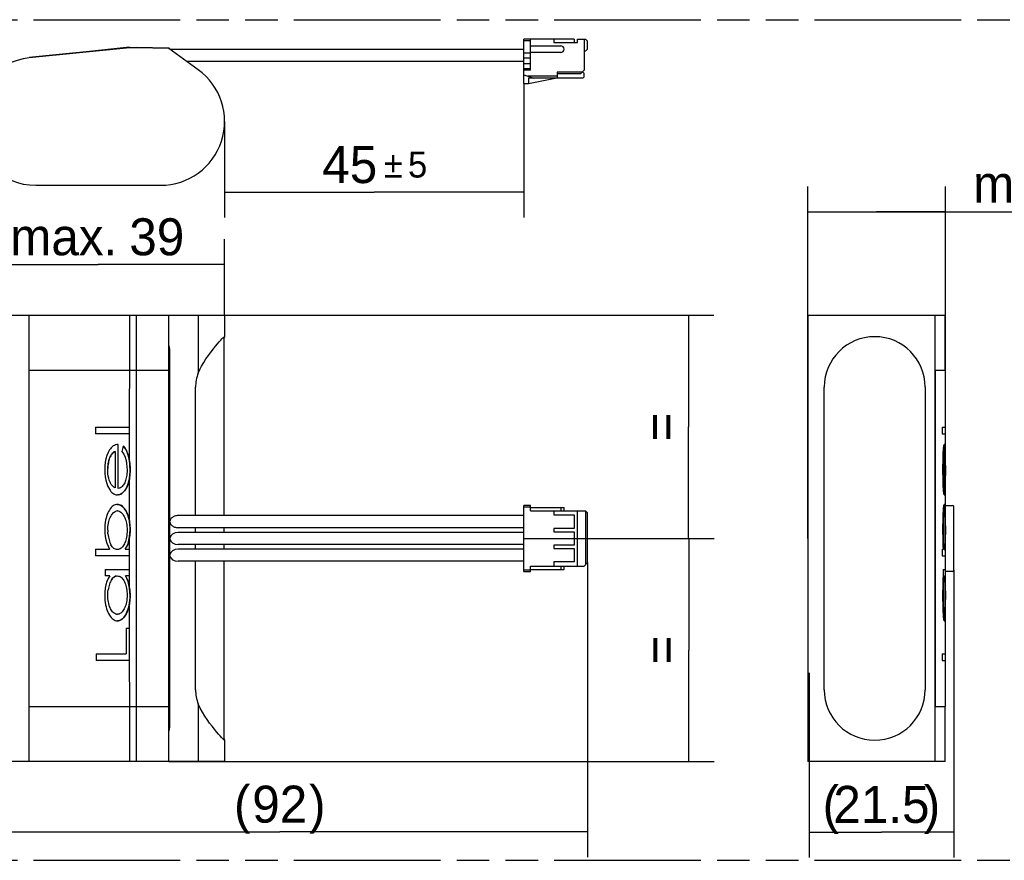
# Model space of a CAD drawing. Header units: millimetres. Extents: x 0 to 210, y 0 to 297.
# Tile 4 of 6: x 80 to 138, y 132 to 182. Entities that reach past the tile are written whole.
import ezdxf
from ezdxf.enums import TextEntityAlignment as Align

# ---------------------------------------------------------------- set-up
doc = ezdxf.new("R2010")
doc.units = ezdxf.units.MM
doc.header["$LTSCALE"] = 19.36
doc.linetypes.add('PHANTOM', pattern=[0.8, 0.45, -0.05, 0.1, -0.05, 0.1, -0.05])
doc.layers.get('0').update_dxf_attribs({"linetype": 'CONTINUOUS'})
doc.layers.add('DEFAULT_3', color=7, linetype='PHANTOM')
doc.layers.add('Z_DIM_2D', color=7, linetype='CONTINUOUS')
doc.styles.add('TEXTSTYLE_3', font='tridonic-metric-print-light.otf')
doc.styles.add('TEXTSTYLE_4', font='gdt', dxfattribs={"width": 0.7})
doc.dimstyles.new('DIMSTYLE_1', dxfattribs={"dimtxt": 2.2, "dimasz": 3.5, "dimexe": 1.5, "dimexo": 0, "dimgap": 0.55, "dimtad": 1, "dimdec": 4, "dimlfac": 2.5, "dimdsep": 46, "dimtxsty": 'TEXTSTYLE_3', "dimblk": '_FILLED', "dimblk1": '_FILLED', "dimblk2": '_FILLED', "dimcen": 0.09, "dimclrt": 5, "dimadec": 4, "dimazin": 2, "dimtp": 0.3, "dimtm": 0.3, "dimtfac": 1, "dimtdec": 4, "dimtofl": 0, "dimtmove": 0, "dimatfit": 3, "dimldrblk": '_FILLED', "dimfxl": 0, "dimtolj": 1, "dimarcsym": 0})
doc.dimstyles.new('DIMSTYLE_2', dxfattribs={"dimtxt": 2.2, "dimasz": 3.5, "dimexe": 1.5, "dimexo": 0, "dimgap": 0.55, "dimtad": 1, "dimdec": 4, "dimlfac": 2.5, "dimdsep": 46, "dimtxsty": 'TEXTSTYLE_3', "dimblk": '_FILLED', "dimblk1": '_FILLED', "dimblk2": '_FILLED', "dimcen": 0.09, "dimclrt": 5, "dimadec": 4, "dimazin": 2, "dimtol": 1, "dimtp": 5, "dimtm": 5, "dimtfac": 1, "dimtdec": 4, "dimtofl": 0, "dimtmove": 0, "dimatfit": 3, "dimldrblk": '_FILLED', "dimfxl": 0, "dimtolj": 1, "dimarcsym": 0})
doc.dimstyles.new('DIMSTYLE_3', dxfattribs={"dimtxt": 2.2, "dimasz": 3.5, "dimexe": 1.5, "dimexo": 0, "dimgap": 0.55, "dimtad": 1, "dimdec": 1, "dimlfac": 2.5, "dimdsep": 46, "dimtxsty": 'TEXTSTYLE_3', "dimblk": '_FILLED', "dimblk1": '_FILLED', "dimblk2": '_FILLED', "dimcen": 0.09, "dimclrt": 5, "dimadec": 4, "dimazin": 2, "dimtp": 0.2, "dimtm": 0.2, "dimtfac": 1, "dimtdec": 1, "dimtofl": 0, "dimtmove": 0, "dimatfit": 3, "dimldrblk": '_FILLED', "dimfxl": 0, "dimtolj": 1, "dimarcsym": 0})
doc.dimstyles.new('DIMSTYLE_4', dxfattribs={"dimtxt": 2.2, "dimasz": 3.5, "dimexe": 1.5, "dimexo": 0, "dimgap": 0.55, "dimtad": 1, "dimdec": 1, "dimlfac": 2.5, "dimdsep": 46, "dimtxsty": 'TEXTSTYLE_3', "dimblk": '_FILLED', "dimblk1": '_FILLED', "dimblk2": '_FILLED', "dimcen": 0.09, "dimclrt": 5, "dimadec": 4, "dimazin": 2, "dimtp": 0.3, "dimtm": 0.3, "dimtfac": 1, "dimtdec": 1, "dimtofl": 0, "dimtmove": 0, "dimatfit": 3, "dimldrblk": '_FILLED', "dimfxl": 0, "dimtolj": 1, "dimarcsym": 0})
doc.dimstyles.new('DIMSTYLE_5', dxfattribs={"dimtxt": 2.2, "dimasz": 3.5, "dimexe": 1.5, "dimexo": 0, "dimgap": 0.55, "dimtad": 1, "dimdec": 0, "dimlfac": 2.5, "dimdsep": 46, "dimtxsty": 'TEXTSTYLE_3', "dimblk": '_FILLED', "dimblk1": '_FILLED', "dimblk2": '_FILLED', "dimcen": 0.09, "dimclrt": 5, "dimadec": 4, "dimazin": 2, "dimtp": 0.3, "dimtm": 0.3, "dimtfac": 1, "dimtdec": 0, "dimtofl": 0, "dimtmove": 0, "dimatfit": 3, "dimldrblk": '_FILLED', "dimfxl": 0, "dimtolj": 1, "dimarcsym": 0})

# ---------------------------------------------------------------- blocks, each defined once
blk = doc.blocks.new('*D2')
at = {"layer": 'Z_DIM_2D', "color": 2, "linetype": 'Continuous', "transparency": 16777216}
for p, q in [((86.695, 164.751), (119.001, 164.751)), ((119.001, 164.751), (121.051, 164.751)), ((119.551, 164.751), (119.551, 158.113)), ((119.551, 151.475), (119.551, 158.113)), ((109.741, 151.475), (119.001, 151.475)), ((119.001, 151.475), (121.051, 151.475))]:
    blk.add_line(p, q, dxfattribs=at)
at = {"layer": 'Z_DIM_2D', "color": 5, "linetype": 'Continuous', "transparency": 16777216, "style": 'TEXTSTYLE_3'}
blk.add_text('=', height=2.2, rotation=90, dxfattribs=at).set_placement((119.001, 158.113), align=Align.CENTER)
blk = doc.blocks.new('_FILLED')
at = {"color": 0, "linetype": 'ByBlock'}
blk.add_solid([(0, 0), (-1, 0.125), (-1, -0.125)], dxfattribs=at)
blk = doc.blocks.new('_NONE')
blk = doc.blocks.new('*D3')
at = {"layer": 'Z_DIM_2D', "color": 2, "linetype": 'Continuous', "transparency": 16777216}
for p, q in [((109.741, 178.534), (109.741, 170.562)), ((91.944, 176.279), (91.944, 170.562)), ((91.944, 172.062), (100.842, 172.062)), ((109.741, 172.062), (100.842, 172.062))]:
    blk.add_line(p, q, dxfattribs=at)
at = {"layer": 'Z_DIM_2D', "color": 5, "linetype": 'Continuous', "transparency": 16777216}
for s, height, style, p in [('45', 2.2, 'TEXTSTYLE_3', (99.392, 172.612)), ('`', 1.54, 'TEXTSTYLE_4', (101.978, 172.942)), ('5', 1.54, 'TEXTSTYLE_3', (103.429, 172.942))]:
    blk.add_text(s, height=height, dxfattribs=dict(at, style=style)).set_placement(p, align=Align.CENTER)
blk = doc.blocks.new('*D5')
at = {"layer": 'Z_DIM_2D', "color": 2, "linetype": 'Continuous', "transparency": 16777216}
for p, q in [((126.638, 151.475), (126.638, 172.407)), ((134.835, 153.766), (134.835, 172.407)), ((126.638, 170.907), (130.736, 170.907)), ((134.835, 170.907), (130.736, 170.907)), ((130.736, 170.907), (146.597, 170.907))]:
    blk.add_line(p, q, dxfattribs=at)
at = {"layer": 'Z_DIM_2D', "color": 5, "linetype": 'Continuous', "transparency": 16777216, "style": 'TEXTSTYLE_3'}
for s, p in [('22', (143.44, 171.457)), ('max. ', (136.477, 171.457))]:
    blk.add_text(s, height=2.2, dxfattribs=at).set_placement(p)
blk = doc.blocks.new('*D6')
at = {"layer": 'Z_DIM_2D', "color": 2, "linetype": 'Continuous', "transparency": 16777216}
for p, q in [((135.329, 149.595), (135.329, 132.506)), ((126.717, 143.475), (126.717, 132.506)), ((126.717, 134.006), (131.023, 134.006)), ((135.329, 134.006), (131.023, 134.006))]:
    blk.add_line(p, q, dxfattribs=at)
at = {"layer": 'Z_DIM_2D', "color": 5, "linetype": 'Continuous', "transparency": 16777216, "style": 'TEXTSTYLE_3'}
for s, p in [('(', (128.015, 134.556)), ('21.5', (131.023, 134.556)), (')', (134.031, 134.556))]:
    blk.add_text(s, height=2.2, dxfattribs=at).set_placement(p, align=Align.CENTER)
blk = doc.blocks.new('*D7')
at = {"layer": 'Z_DIM_2D', "color": 2, "linetype": 'Continuous', "transparency": 16777216}
for p, q in [((109.741, 151.475), (119.02, 151.475)), ((119.02, 151.475), (121.07, 151.475)), ((119.57, 151.475), (119.57, 144.837)), ((119.57, 138.199), (119.57, 144.837)), ((88.628, 138.199), (119.02, 138.199)), ((119.02, 138.199), (121.07, 138.199))]:
    blk.add_line(p, q, dxfattribs=at)
at = {"layer": 'Z_DIM_2D', "color": 5, "linetype": 'Continuous', "transparency": 16777216, "style": 'TEXTSTYLE_3'}
blk.add_text('=', height=2.2, rotation=90, dxfattribs=at).set_placement((119.02, 144.837), align=Align.CENTER)
blk = doc.blocks.new('*D8')
at = {"layer": 'Z_DIM_2D', "color": 2, "linetype": 'Continuous', "transparency": 16777216}
for p, q in [((76.912, 164.751), (76.912, 169.267)), ((91.944, 164.751), (91.944, 169.267)), ((76.912, 167.767), (84.428, 167.767)), ((91.944, 167.767), (84.428, 167.767))]:
    blk.add_line(p, q, dxfattribs=at)
at = {"layer": 'Z_DIM_2D', "color": 5, "linetype": 'Continuous', "transparency": 16777216, "style": 'TEXTSTYLE_3'}
for s, p in [('39', (87.91, 168.317)), ('max. ', (82.783, 168.317))]:
    blk.add_text(s, height=2.2, dxfattribs=at).set_placement(p, align=Align.CENTER)
blk = doc.blocks.new('*D9')
at = {"layer": 'Z_DIM_2D', "color": 2, "linetype": 'Continuous', "transparency": 16777216}
for p, q in [((113.541, 150.035), (113.541, 132.52)), ((76.912, 138.199), (76.912, 132.52)), ((76.912, 134.02), (95.226, 134.02)), ((113.541, 134.02), (95.226, 134.02))]:
    blk.add_line(p, q, dxfattribs=at)
at = {"layer": 'Z_DIM_2D', "color": 5, "linetype": 'Continuous', "transparency": 16777216, "style": 'TEXTSTYLE_3'}
for s, p in [('(', (92.993, 134.57)), ('92', (95.226, 134.57)), (')', (97.46, 134.57))]:
    blk.add_text(s, height=2.2, dxfattribs=at).set_placement(p, align=Align.CENTER)

msp = doc.modelspace()

# ---------------------------------------------------------------- linework, layer by layer
at = {"color": 7, "linetype": 'Continuous'}
for p, q in [((112.740803, 181.17406), (109.740803, 181.17406)), ((109.740803, 178.53406), (109.740803, 181.17406)), ((110.140803, 179.33406), (110.140803, 181.17406)), ((111.540803, 181.17406), (111.540803, 180.97406)), ((112.740803, 181.17406), (112.740803, 180.97406)), ((112.940803, 181.17406), (113.420803, 181.17406)), ((112.940803, 180.97406), (112.940803, 181.17406)), ((113.340803, 181.17406), (113.340803, 179.33406)), ((113.540803, 181.05406), (113.420803, 181.17406)), ((113.540803, 180.57406), (113.540803, 181.05406)), ((86.296637, 180.680001), (80.323822, 180.075933)), ((86.29765, 180.660001), (80.325835, 180.056034)), ((86.295832, 180.68796), (84.254961, 180.481554)), ((84.255766, 180.473595), (84.254961, 180.481554)), ((84.306787, 180.478755), (84.305982, 180.486714)), ((86.296637, 180.680001), (86.295832, 180.68796)), ((86.296637, 180.680001), (86.695271, 180.680184)), ((86.695078, 180.660184), (86.29765, 180.660001)), ((86.317799, 180.690182), (86.321343, 180.69054)), ((86.322148, 180.682581), (86.321343, 180.69054)), ((88.6278, 180.62206), (86.695078, 180.660184)), ((88.628194, 180.642056), (86.695271, 180.680184)), ((88.628194, 180.642056), (88.6278, 180.62206)), ((90.378327, 179.350841), (88.6278, 180.62206)), ((88.6951, 180.613104), (88.640168, 180.613078)), ((88.6951, 180.573187), (88.6951, 180.613104)), ((88.6951, 180.57406), (109.740803, 180.57406)), ((110.140803, 180.77406), (111.940803, 180.77406)), ((111.540803, 180.97406), (112.940803, 180.97406)), ((113.540803, 180.57406), (113.340803, 180.40624)), ((80.325835, 180.056034), (80.323822, 180.075933)), ((89.68499, 179.85406), (109.740803, 179.85406)), ((110.140803, 180.33406), (109.740803, 180.33406)), ((110.140803, 180.03406), (109.740803, 180.03406)), ((111.940803, 180.37406), (110.140803, 180.37406)), ((109.740803, 179.73406), (110.140803, 179.73406)), ((110.140803, 179.33406), (109.740803, 179.33406)), ((113.140803, 179.13406), (113.340803, 179.33406)), ((109.740803, 179.05406), (110.340803, 178.85406)), ((111.740803, 178.97406), (109.980803, 178.97406)), ((110.020803, 178.53406), (111.620803, 178.85406)), ((113.260803, 178.85406), (110.020803, 178.85406)), ((110.020803, 178.85406), (110.020803, 178.53406)), ((111.740803, 179.21406), (111.740803, 178.85406)), ((111.740803, 179.13406), (113.140803, 179.13406)), ((113.340803, 179.13406), (113.240803, 179.23406)), ((113.260803, 178.85406), (113.340803, 178.93406)), ((113.340803, 178.93406), (113.340803, 179.13406)), ((109.740803, 178.53406), (110.020803, 178.53406)), ((80.7078, 172.4833), (88.1478, 172.4833)), ((76.911822, 164.750609), (91.943729, 164.750609)), ((86.296637, 156.020282), (86.29765, 164.750609)), ((86.695078, 138.198609), (86.695078, 164.750609)), ((88.6278, 138.198609), (88.6278, 164.750609)), ((91.9438, 164.750609), (91.9438, 163.460623)), ((126.63807, 164.750609), (126.63807, 138.198609)), ((126.63807, 164.750609), (134.814771, 164.750609)), ((134.814771, 161.474609), (134.814771, 164.750609)), ((91.8958, 163.445932), (91.8958, 152.834609)), ((91.936071, 163.443244), (91.915787, 163.403114)), ((91.921253, 163.466307), (91.939015, 163.474609)), ((91.939015, 163.474609), (91.943851, 163.468546)), ((88.640168, 140.009085), (88.640168, 162.940132)), ((91.279215, 162.750664), (91.412535, 162.914018)), ((91.412535, 162.914018), (91.529221, 163.052707)), ((91.915787, 163.403114), (91.8958, 163.368629)), ((88.6951, 140.474609), (88.6951, 162.474609)), ((80.323822, 141.474609), (80.323822, 161.474609)), ((80.323822, 161.474609), (88.628194, 161.474609)), ((134.210804, 141.474609), (134.210804, 161.474609)), ((134.210804, 161.474609), (134.834771, 161.474609)), ((134.230703, 141.474609), (134.230703, 161.474609)), ((134.834771, 158.089993), (134.834771, 161.474609)), ((90.214432, 152.834609), (90.214432, 160.474609)), ((127.624631, 142.474609), (127.624631, 160.474609)), ((133.624631, 160.474609), (133.624631, 142.474609)), ((84.254961, 158.089993), (84.254961, 157.705378)), ((84.254961, 158.089993), (86.295832, 158.089993)), ((86.296637, 157.705378), (84.254961, 157.705378)), ((134.628365, 158.089993), (134.628365, 157.705378)), ((134.628365, 158.089993), (134.84273, 158.089993)), ((134.628365, 157.705378), (134.84273, 157.705378)), ((134.636324, 158.089993), (134.636324, 157.705378)), ((134.834771, 156.399312), (134.834771, 157.705378)), ((134.84273, 157.705378), (134.84273, 158.089993)), ((85.607038, 154.448968), (85.607038, 157.064352)), ((85.607038, 157.064352), (85.607843, 157.064352)), ((134.773068, 154.448968), (134.773068, 157.064352)), ((85.428461, 156.654096), (85.428461, 154.486227)), ((85.919945, 156.961788), (85.836636, 156.645683)), ((86.017173, 156.839853), (85.919945, 156.961788)), ((85.92075, 156.961788), (85.919945, 156.961788)), ((85.92075, 156.961788), (86.022388, 156.831466)), ((134.714072, 156.743439), (134.722031, 156.743439)), ((134.747048, 156.606035), (134.747048, 154.540399)), ((134.747547, 156.610062), (134.755008, 156.654096)), ((134.755008, 156.654096), (134.755008, 154.486227)), ((134.796755, 156.961788), (134.78833, 156.645683)), ((134.78833, 156.645683), (134.796289, 156.645683)), ((134.804715, 156.961788), (134.796289, 156.645683)), ((134.796755, 156.961788), (134.804715, 156.961788)), ((134.830024, 156.543358), (134.822989, 156.70079)), ((134.844825, 155.788781), (134.84306, 155.993069)), ((134.711397, 155.437121), (134.711302, 155.653101)), ((134.842969, 155.154112), (134.845055, 155.427573)), ((134.845055, 155.427573), (134.844825, 155.788781)), ((85.131905, 154.825971), (85.1311, 154.825971)), ((86.28002, 155.027402), (86.298193, 155.154112)), ((86.296637, 152.397696), (86.296637, 155.135232)), ((134.834771, 152.76246), (134.834771, 154.761376)), ((134.841131, 155.027402), (134.842969, 155.154112)), ((134.71254, 154.404096), (134.720499, 154.404096)), ((134.755008, 154.486227), (134.748483, 154.52867)), ((134.781193, 154.496273), (134.786049, 154.529361)), ((134.818963, 154.413186), (134.823886, 154.497106)), ((85.572367, 153.50025), (85.571562, 153.50025)), ((85.573562, 154.064352), (85.572757, 154.064352)), ((85.572367, 153.115634), (85.524245, 153.111822)), ((110.140803, 153.434609), (109.740803, 153.434609)), ((109.740803, 149.514609), (109.740803, 153.434609)), ((110.140803, 153.114609), (110.140803, 153.434609)), ((110.140803, 153.314609), (112.140803, 153.314609)), ((110.140803, 153.114609), (113.420803, 153.114609)), ((111.540803, 153.114609), (111.540803, 152.874609)), ((112.140803, 153.114609), (112.140803, 153.314609)), ((112.940803, 149.834609), (112.940803, 153.114609)), ((113.420803, 153.114609), (113.540803, 152.994609)), ((113.420803, 153.114609), (113.420803, 149.914609)), ((113.540803, 150.034609), (113.540803, 152.994609)), ((134.822212, 153.074874), (134.81806, 153.15027)), ((134.834954, 153.434609), (135.24883, 153.434609)), ((135.32883, 149.594609), (135.32883, 153.354609)), ((89.128673, 152.831573), (89.071366, 152.824214)), ((89.189635, 152.834609), (89.128673, 152.831573)), ((109.740803, 152.834609), (89.189635, 152.834609)), ((111.540803, 152.874609), (112.740803, 152.874609)), ((112.740803, 152.874609), (112.740803, 152.074609)), ((134.844264, 152.255617), (134.842964, 152.378663)), ((84.995581, 151.965795), (84.994776, 151.965795)), ((84.995581, 151.965795), (84.998237, 151.856339)), ((85.004241, 151.752241), (84.997421, 151.856498)), ((86.294119, 151.574751), (86.315854, 151.780659)), ((86.315854, 151.780659), (86.321343, 151.992638)), ((89.071394, 152.124999), (89.128695, 152.11764)), ((89.128695, 152.11764), (89.189635, 152.114609)), ((109.740803, 152.114609), (89.189635, 152.114609)), ((109.740803, 151.834609), (89.18975, 151.834609)), ((90.214432, 151.834609), (90.214432, 152.114609)), ((91.8958, 152.114609), (91.8958, 151.834609)), ((112.740803, 152.074609), (111.540803, 152.074609)), ((111.540803, 152.074609), (111.540803, 151.874609)), ((111.540803, 151.874609), (112.740803, 151.874609)), ((112.740803, 151.874609), (112.740803, 151.074609)), ((134.685127, 152.003455), (134.693086, 152.003455)), ((134.685711, 151.796027), (134.685127, 152.003455)), ((134.711146, 151.965795), (134.711443, 152.078258)), ((134.712104, 151.752241), (134.711146, 151.965795)), ((134.81929, 151.960586), (134.818337, 152.177142)), ((134.81929, 151.960586), (134.82725, 151.960586)), ((134.842557, 151.574751), (134.844755, 151.780659)), ((134.84531, 151.992638), (134.844264, 152.255617)), ((134.844755, 151.780659), (134.84531, 151.992638)), ((86.296637, 148.481953), (86.296637, 151.587079)), ((134.834771, 150.833583), (134.834771, 151.23406)), ((84.254961, 150.833583), (84.254961, 150.448968)), ((84.254961, 150.833583), (85.105589, 150.833583)), ((86.026772, 150.833583), (86.295832, 150.833583)), ((109.740803, 150.834609), (89.189635, 150.834609)), ((109.740803, 151.114609), (89.189752, 151.114609)), ((90.214432, 150.834609), (90.214432, 151.114609)), ((91.8958, 151.114609), (91.8958, 150.834609)), ((112.740803, 151.074609), (111.540803, 151.074609)), ((111.540803, 151.074609), (111.540803, 150.874609)), ((111.540803, 150.874609), (112.740803, 150.874609)), ((112.740803, 150.874609), (112.740803, 150.074609)), ((134.628365, 150.833583), (134.722354, 150.833583)), ((134.628365, 150.833583), (134.628365, 150.448968)), ((134.636324, 150.833583), (134.636324, 150.448968)), ((134.777963, 150.852193), (134.783126, 150.885866)), ((134.815519, 150.833583), (134.84273, 150.833583)), ((134.84273, 150.448968), (134.84273, 150.833583)), ((86.296637, 150.448968), (84.254961, 150.448968)), ((109.740803, 150.114609), (89.189635, 150.114609)), ((90.214432, 142.474609), (90.214432, 150.114609)), ((91.8958, 150.114609), (91.8958, 139.50365)), ((112.740803, 150.074609), (111.540803, 150.074609)), ((111.540803, 150.074609), (111.540803, 149.834609)), ((113.340803, 149.834609), (113.540803, 150.034609)), ((134.628365, 150.448968), (134.84273, 150.448968)), ((134.834771, 149.628455), (134.834771, 150.448968)), ((84.841711, 149.628455), (84.841711, 149.24384)), ((84.841711, 149.628455), (86.295832, 149.628455)), ((109.740803, 149.514609), (110.140803, 149.514609)), ((110.140803, 149.834609), (113.340803, 149.834609)), ((110.140803, 149.514609), (110.140803, 149.834609)), ((110.140803, 149.634609), (112.140803, 149.634609)), ((112.140803, 149.634609), (112.140803, 149.834609)), ((134.687707, 149.628455), (134.84273, 149.628455)), ((134.687707, 149.628455), (134.687707, 149.24384)), ((134.695666, 149.628455), (134.695666, 149.24384)), ((134.84273, 149.24384), (134.84273, 149.628455)), ((135.24883, 149.514609), (134.84273, 149.514609)), ((85.110771, 149.24384), (84.841711, 149.24384)), ((85.124259, 148.834982), (85.094465, 148.760137)), ((85.154823, 148.902583), (85.122324, 148.832285)), ((85.188075, 148.965398), (85.152638, 148.899755)), ((85.223885, 149.023732), (85.185645, 148.962538)), ((85.513664, 149.238902), (85.454736, 149.22368)), ((85.511904, 149.238678), (85.57196, 149.24384)), ((86.295832, 149.24384), (86.04431, 149.24384)), ((134.687707, 149.24384), (134.722878, 149.24384)), ((134.84273, 149.24384), (134.817292, 149.24384)), ((134.834771, 148.847304), (134.834771, 149.24384)), ((85.030515, 148.514344), (85.015621, 148.420593)), ((85.049025, 148.602495), (85.029428, 148.512836)), ((85.070963, 148.685209), (85.047772, 148.600618)), ((85.096151, 148.762624), (85.069511, 148.682999)), ((86.313978, 148.300746), (86.291119, 148.516567)), ((86.321343, 148.072766), (86.313978, 148.300746)), ((134.81929, 148.101612), (134.818375, 148.309856)), ((134.826337, 148.309542), (134.82725, 148.101612)), ((134.844566, 148.300746), (134.842254, 148.516567)), ((134.84531, 148.072766), (134.844566, 148.300746)), ((84.995581, 148.104016), (84.994776, 148.104016)), ((86.29765, 138.198609), (86.296637, 147.673345)), ((134.711402, 147.993759), (134.711146, 148.104016)), ((134.819005, 147.99085), (134.81929, 148.101612)), ((134.81929, 148.101612), (134.82725, 148.101612)), ((134.834771, 146.141275), (134.834771, 147.308425)), ((85.517908, 146.965837), (85.567583, 146.961788)), ((85.56559, 146.577173), (85.564785, 146.577173)), ((86.091745, 146.141275), (86.091745, 144.602814)), ((86.091745, 146.141275), (86.295832, 146.141275)), ((134.81413, 146.141275), (134.84273, 146.141275)), ((134.81413, 146.141275), (134.81413, 144.602814)), ((134.82209, 146.141275), (134.82209, 144.602814)), ((134.84273, 144.218199), (134.84273, 146.141275)), ((84.305982, 144.602814), (84.305982, 144.218199)), ((84.305982, 144.602814), (86.091745, 144.602814)), ((86.296637, 144.218199), (84.305982, 144.218199)), ((134.633525, 144.602814), (134.82209, 144.602814)), ((134.633525, 144.602814), (134.633525, 144.218199)), ((134.633525, 144.218199), (134.84273, 144.218199)), ((134.641484, 144.602814), (134.641484, 144.218199)), ((134.834771, 141.474609), (134.834771, 144.218199)), ((80.323822, 141.474609), (88.628194, 141.474609)), ((134.210804, 141.474609), (134.834771, 141.474609)), ((134.814771, 138.198609), (134.814771, 141.474609)), ((91.9438, 139.480745), (91.939293, 139.47332)), ((91.9438, 139.47332), (91.9438, 138.198609)), ((91.94375, 138.198609), (76.911822, 138.198609)), ((134.814771, 138.198609), (126.63807, 138.198609))]:
    msp.add_line(p, q, dxfattribs=at)
at = {"color": 9, "linetype": 'Continuous'}
for p, q in [((109.740803, 181.09406), (110.140803, 181.09406)), ((110.140803, 179.41406), (109.740803, 179.41406)), ((113.220803, 179.21406), (111.740803, 179.21406)), ((80.325835, 161.474609), (80.325835, 164.750609)), ((90.378327, 164.750609), (90.378327, 161.31124)), ((134.210804, 161.474609), (134.210804, 164.750609)), ((84.995581, 155.561949), (84.994776, 155.561949)), ((86.322148, 155.574368), (86.321343, 155.574368)), ((134.685127, 155.55634), (134.693086, 155.55634)), ((134.81929, 155.541916), (134.82725, 155.541916)), ((109.740803, 153.354609), (110.140803, 153.354609)), ((111.940803, 153.314609), (111.940803, 153.114609)), ((86.322148, 151.992638), (86.321343, 151.992638)), ((110.140803, 149.594609), (109.740803, 149.594609)), ((111.940803, 149.834609), (111.940803, 149.634609)), ((86.322148, 148.072766), (86.321343, 148.072766)), ((134.685127, 148.083183), (134.693086, 148.083183)), ((80.325835, 138.198609), (80.325835, 141.474609)), ((90.378327, 141.637977), (90.378327, 138.198609)), ((134.210804, 138.198609), (134.210804, 141.474609))]:
    msp.add_line(p, q, dxfattribs=at)
at = {"color": 7, "linetype": 'Continuous'}
for points in [[(91.789511, 163.342431), (91.847009, 163.400814), (91.890719, 163.441865), (91.921253, 163.466307)], [(91.943851, 163.468546), (91.943777, 163.466948), (91.936071, 163.443244)], [(91.529221, 163.052707), (91.631135, 163.169542), (91.71766, 163.265695), (91.789511, 163.342431)], [(90.378327, 161.31124), (90.469682, 161.516029), (90.576759, 161.725888), (90.701202, 161.938591), (90.83808, 162.151613), (90.986079, 162.364332), (91.135982, 162.566383), (91.279215, 162.750664)], [(85.607038, 157.064352), (85.531601, 157.058233), (85.458528, 157.04127), (85.387192, 157.013042), (85.319474, 156.974811), (85.257094, 156.927121), (85.199907, 156.871705), (85.148396, 156.810717), (85.1024, 156.743439)], [(134.714072, 156.743439), (134.718725, 156.810731), (134.723935, 156.871727), (134.72972, 156.927145), (134.736029, 156.974833), (134.742878, 157.013057)], [(134.773068, 157.064352), (134.765439, 157.058233), (134.758049, 157.04127), (134.750834, 157.013042), (134.743985, 156.974811), (134.737676, 156.927121), (134.731893, 156.871705), (134.726683, 156.810717), (134.722031, 156.743439)], [(134.742878, 157.013057), (134.750092, 157.041278), (134.757481, 157.058237), (134.765109, 157.064352)], [(85.1024, 156.743439), (85.013412, 156.584103), (84.941069, 156.408275), (84.885493, 156.214935), (84.846319, 156.00714), (84.823181, 155.787948), (84.8162, 155.55634)], [(84.995581, 155.561949), (84.996313, 155.653101), (85.00144, 155.743464), (85.010137, 155.833123), (85.022466, 155.921824), (85.038447, 156.009414), (85.058188, 156.095674), (85.081387, 156.180553), (85.109284, 156.263397), (85.142475, 156.344192), (85.182595, 156.420968), (85.231735, 156.492498), (85.289127, 156.556529), (85.354694, 156.610062), (85.428461, 156.654096)], [(85.429266, 156.654096), (85.364832, 156.61658), (85.306333, 156.571541), (85.253547, 156.518407), (85.207139, 156.458893), (85.168261, 156.39401), (85.135224, 156.32531), (85.106903, 156.254711)], [(85.836636, 156.645683), (85.944934, 156.47914), (86.027598, 156.303571), (86.082072, 156.117043), (86.116019, 155.925351), (86.137102, 155.734285), (86.142766, 155.541916)], [(86.017173, 156.839853), (86.107465, 156.689089), (86.175075, 156.533328), (86.227935, 156.368169), (86.268757, 156.197596), (86.296637, 156.020282)], [(86.299095, 155.993069), (86.269143, 156.187746), (86.226268, 156.371275), (86.170193, 156.543358), (86.100636, 156.70079)], [(134.685127, 155.55634), (134.685836, 155.788256), (134.68818, 156.007629), (134.692148, 156.215473), (134.697772, 156.408743), (134.705083, 156.584393), (134.714072, 156.743439)], [(134.722031, 156.743439), (134.713031, 156.584103), (134.705715, 156.408275), (134.700094, 156.214935), (134.696132, 156.00714), (134.693792, 155.787948), (134.693086, 155.55634)], [(134.711302, 155.653101), (134.7127, 155.833123), (134.713947, 155.921824), (134.715563, 156.009414), (134.71756, 156.095674), (134.719906, 156.180553), (134.722727, 156.263397), (134.726084, 156.344192), (134.730142, 156.420968), (134.735112, 156.492498), (134.740916, 156.556529), (134.747547, 156.610062)], [(134.81929, 155.541916), (134.818718, 155.734283), (134.816585, 155.925348), (134.813152, 156.11704), (134.807643, 156.303568), (134.799283, 156.479138), (134.78833, 156.645683)], [(134.796289, 156.645683), (134.807242, 156.47914), (134.815602, 156.303571), (134.821112, 156.117043), (134.824545, 155.925351), (134.826677, 155.734285), (134.82725, 155.541916)], [(134.822989, 156.70079), (134.814548, 156.839853), (134.804715, 156.961788)], [(134.84306, 155.993069), (134.840031, 156.187746), (134.835695, 156.371275), (134.830024, 156.543358)], [(85.082764, 156.182123), (85.061962, 156.108037), (85.044297, 156.032627), (85.029224, 155.956222), (85.016923, 155.878856), (85.007385, 155.800634), (85.000636, 155.721668), (84.996705, 155.642125)], [(86.296637, 156.020282), (86.304606, 155.949131), (86.311062, 155.876694), (86.315978, 155.802954), (86.319432, 155.727963), (86.321496, 155.651774), (86.322148, 155.574368)], [(86.321343, 155.574368), (86.316541, 155.788781), (86.299095, 155.993069)], [(84.8162, 155.55634), (84.821592, 155.342257), (84.84221, 155.135859), (84.877411, 154.936084), (84.929126, 154.746117), (84.999288, 154.569142), (85.087253, 154.404096)], [(85.1311, 154.825971), (85.085963, 154.944637), (85.050289, 155.06532), (85.024545, 155.188414), (85.007333, 155.31274), (84.997254, 155.437121), (84.994776, 155.561949)], [(86.142766, 155.541916), (86.140584, 155.438935), (86.134828, 155.340942), (86.125465, 155.247989), (86.112599, 155.159923), (86.096234, 155.076648), (86.076634, 154.998045), (86.053989, 154.924012), (86.028523, 154.854406), (86.000604, 154.789021), (85.969988, 154.72795), (85.936752, 154.670972), (85.900308, 154.618823), (85.860073, 154.571788), (85.816111, 154.531002), (85.767942, 154.497378), (85.716603, 154.471869), (85.663078, 154.45589), (85.607038, 154.448968)], [(86.322148, 155.574368), (86.321495, 155.49787), (86.31942, 155.422677), (86.315938, 155.348772), (86.311001, 155.276207), (86.304562, 155.205032), (86.296637, 155.135232)], [(86.298193, 155.154112), (86.311091, 155.287481), (86.318819, 155.427573), (86.321343, 155.574368)], [(134.696534, 154.746537), (134.691306, 154.936566), (134.687751, 155.136295), (134.685669, 155.342531), (134.685127, 155.55634)], [(134.693086, 155.55634), (134.693631, 155.342257), (134.695716, 155.135859), (134.699277, 154.936084), (134.704507, 154.746117), (134.711603, 154.569142), (134.720499, 154.404096)], [(134.724934, 154.825971), (134.720369, 154.944637), (134.716761, 155.06532), (134.714157, 155.188414), (134.712416, 155.31274), (134.711397, 155.437121)], [(134.82725, 155.541916), (134.826447, 155.340942), (134.8255, 155.247989), (134.824199, 155.159923), (134.822544, 155.076648), (134.820562, 154.998045), (134.818271, 154.924012), (134.815696, 154.854406), (134.812872, 154.789021), (134.809776, 154.72795), (134.806414, 154.670972), (134.802729, 154.618823), (134.798659, 154.571788), (134.794213, 154.531002), (134.789342, 154.497378), (134.784149, 154.471869), (134.778736, 154.45589), (134.773068, 154.448968)], [(134.786049, 154.529361), (134.790497, 154.569711), (134.79458, 154.616406), (134.798285, 154.668362), (134.801668, 154.725262), (134.804788, 154.786362), (134.807634, 154.851867), (134.810233, 154.921669), (134.812544, 154.995963), (134.814544, 155.074876), (134.816215, 155.158495), (134.817527, 155.246926), (134.818482, 155.340249), (134.81929, 155.541916)], [(85.428461, 154.486227), (85.363943, 154.52867), (85.305228, 154.577231), (85.252151, 154.632325), (85.205214, 154.692703), (85.164919, 154.757113), (85.1311, 154.825971)], [(85.638108, 154.068951), (85.703434, 154.085526), (85.769386, 154.114384), (85.834007, 154.154607), (85.895505, 154.205821), (85.954031, 154.266709), (86.009107, 154.336004), (86.06083, 154.413186), (86.109509, 154.497106), (86.15403, 154.588389), (86.19334, 154.687432), (86.227557, 154.793778), (86.256442, 154.907171), (86.28002, 155.027402)], [(86.296637, 155.135232), (86.277271, 155.006348), (86.251933, 154.883841), (86.220614, 154.767443), (86.183337, 154.657958), (86.139749, 154.556048), (86.090978, 154.46187)], [(134.71254, 154.404096), (134.703634, 154.569402), (134.696534, 154.746537)], [(134.748483, 154.52867), (134.742544, 154.577231), (134.737176, 154.632325), (134.732429, 154.692703), (134.728354, 154.757113), (134.724934, 154.825971)], [(134.823886, 154.497106), (134.828389, 154.588389), (134.832365, 154.687432), (134.835825, 154.793778), (134.838747, 154.907171), (134.841131, 155.027402)], [(85.087253, 154.404096), (85.131509, 154.337164), (85.180429, 154.275201), (85.23385, 154.217344), (85.292264, 154.166186), (85.356603, 154.12338), (85.425385, 154.090884), (85.497289, 154.071522), (85.572757, 154.064352)], [(86.090978, 154.46187), (86.038135, 154.375646), (85.980922, 154.297836), (85.919147, 154.228217), (85.853607, 154.169064), (85.7843, 154.122389), (85.713425, 154.08876), (85.643454, 154.069569), (85.573562, 154.064352)], [(134.739793, 154.123311), (134.733286, 154.166093), (134.727376, 154.217245), (134.721971, 154.275114), (134.71702, 154.33711), (134.71254, 154.404096)], [(134.720499, 154.404096), (134.724975, 154.337164), (134.729923, 154.275201), (134.735325, 154.217344), (134.741233, 154.166186), (134.74774, 154.12338), (134.754697, 154.090884), (134.761969, 154.071522), (134.769601, 154.064352)], [(134.761642, 154.064352), (134.754016, 154.071504), (134.746748, 154.090844), (134.739793, 154.123311)], [(134.769601, 154.064352), (134.776211, 154.068951), (134.782817, 154.085526), (134.789488, 154.114384)], [(134.773068, 154.462602), (134.776038, 154.471277), (134.781193, 154.496273)], [(134.789488, 154.114384), (134.796023, 154.154607), (134.802243, 154.205821), (134.808162, 154.266709), (134.813732, 154.336004), (134.818963, 154.413186)], [(85.571562, 153.50025), (85.50565, 153.49591), (85.440398, 153.480142), (85.375243, 153.452741), (85.311876, 153.414321), (85.251857, 153.365056), (85.195019, 153.306057), (85.141794, 153.238294), (85.091944, 153.162373), (85.045364, 153.07931), (85.00209, 152.988839), (84.961858, 152.89104), (84.925467, 152.785891), (84.893438, 152.67335), (84.866349, 152.553552), (84.844925, 152.426597), (84.829258, 152.292548), (84.819725, 152.151513), (84.8162, 152.003455)], [(86.298143, 152.378663), (86.280533, 152.495979), (86.258409, 152.607502), (86.232114, 152.713113), (86.201888, 152.812671), (86.168296, 152.906175), (86.13192, 152.993555), (86.092954, 153.074874), (86.051901, 153.15027), (86.008422, 153.219451), (85.962399, 153.282382), (85.91368, 153.338429), (85.861964, 153.387196), (85.807583, 153.427931), (85.750416, 153.459787), (85.691517, 153.482655), (85.632026, 153.496094), (85.571562, 153.50025)], [(85.572367, 153.50025), (85.632351, 153.496672), (85.693253, 153.482374), (85.755854, 153.457356), (85.817806, 153.421612), (85.877171, 153.374484), (85.933508, 153.317929), (85.985472, 153.253495), (86.033841, 153.18176), (86.078921, 153.103802), (86.120789, 153.019659), (86.159826, 152.929695), (86.195425, 152.834013), (86.227202, 152.732774), (86.25487, 152.62618), (86.277963, 152.51452), (86.296637, 152.397696)], [(134.76948, 153.50025), (134.762814, 153.49591), (134.756215, 153.480142), (134.749625, 153.452741), (134.743217, 153.414321), (134.737147, 153.365056), (134.731398, 153.306057), (134.726015, 153.238294), (134.720974, 153.162373), (134.716263, 153.07931), (134.711886, 152.988839), (134.707817, 152.89104), (134.704137, 152.785891), (134.700897, 152.67335), (134.698158, 152.553552), (134.695991, 152.426597), (134.694407, 152.292548), (134.693442, 152.151513), (134.693086, 152.003455)], [(134.74164, 153.45261), (134.748232, 153.480067), (134.75484, 153.495876), (134.761521, 153.50025)], [(134.793351, 153.427931), (134.787569, 153.459787), (134.781612, 153.482655), (134.775595, 153.496094), (134.76948, 153.50025)], [(84.994776, 151.965795), (84.997705, 152.078258), (85.005317, 152.185525), (85.017815, 152.287602), (85.03459, 152.384469), (85.055187, 152.47615), (85.07934, 152.562528), (85.106632, 152.643549), (85.137058, 152.719055), (85.170483, 152.788924), (85.206882, 152.852991), (85.246373, 152.911176), (85.288396, 152.963102), (85.332489, 153.008661), (85.378482, 153.046972), (85.426446, 153.077246), (85.475196, 153.099102), (85.523423, 153.111818)], [(85.571562, 153.115634), (85.620789, 153.1116), (85.669982, 153.098427), (85.719625, 153.075864), (85.768264, 153.044663), (85.814551, 153.005176), (85.858656, 152.958351), (85.90043, 152.905203), (85.939482, 152.845881), (85.975361, 152.780848), (86.008095, 152.710173), (86.037574, 152.634014), (86.063763, 152.552569), (86.086683, 152.466053), (86.106055, 152.374564), (86.121748, 152.278282), (86.133334, 152.177178), (86.140281, 152.071283), (86.142766, 151.960586)], [(134.685127, 152.003455), (134.685483, 152.151547), (134.686448, 152.292604), (134.688033, 152.426661), (134.6902, 152.553613), (134.692939, 152.673398), (134.696178, 152.785917), (134.699858, 152.891037), (134.703925, 152.9888), (134.708299, 153.079232)], [(134.708299, 153.079232), (134.713007, 153.162255), (134.718044, 153.238137), (134.723423, 153.305871), (134.729166, 153.364863), (134.735232, 153.414143), (134.74164, 153.45261)], [(134.711443, 152.078258), (134.712212, 152.185525), (134.713476, 152.287602), (134.715173, 152.384469), (134.717256, 152.47615), (134.719699, 152.562528), (134.722459, 152.643549), (134.725536, 152.719055), (134.728917, 152.788924), (134.732598, 152.852991), (134.736592, 152.911176), (134.740842, 152.963102), (134.745301, 153.008661), (134.749953, 153.046972)], [(134.749953, 153.046972), (134.754804, 153.077246), (134.759734, 153.099102), (134.764612, 153.111818), (134.76948, 153.115634)], [(134.781421, 153.044617), (134.776501, 153.075836), (134.771478, 153.098414), (134.766502, 153.111596), (134.765433, 153.112462)], [(134.76948, 153.115634), (134.774459, 153.1116), (134.779434, 153.098427), (134.784455, 153.075864), (134.789374, 153.044663), (134.794055, 153.005176), (134.798516, 152.958351), (134.802741, 152.905203), (134.80669, 152.845881), (134.810319, 152.780848), (134.81363, 152.710173), (134.816611, 152.634014), (134.81926, 152.552569), (134.821578, 152.466053), (134.823537, 152.374564), (134.825124, 152.278282), (134.826296, 152.177178), (134.826999, 152.071283), (134.82725, 151.960586)], [(134.818337, 152.177142), (134.817166, 152.278229), (134.815579, 152.374494), (134.81362, 152.465967), (134.811303, 152.552471), (134.808656, 152.633907), (134.805675, 152.71006), (134.802366, 152.780735), (134.798738, 152.845773), (134.794789, 152.905106), (134.790564, 152.958268), (134.786103, 153.005111), (134.781421, 153.044617)], [(134.81806, 153.15027), (134.813663, 153.219451), (134.809008, 153.282382), (134.804081, 153.338429), (134.798851, 153.387196), (134.793351, 153.427931)], [(134.842964, 152.378663), (134.841183, 152.495979), (134.838946, 152.607502), (134.836286, 152.713113), (134.833229, 152.812671), (134.829832, 152.906175), (134.826153, 152.993555), (134.822212, 153.074874)], [(86.296637, 152.397696), (86.304483, 152.333043), (86.310837, 152.267228), (86.315647, 152.200232), (86.319067, 152.132111), (86.321251, 152.062919), (86.322148, 151.992638)], [(86.321343, 151.992638), (86.318682, 152.126954), (86.310994, 152.255617), (86.298143, 152.378663)], [(89.071366, 152.824214), (89.017705, 152.812309), (88.96772, 152.796525), (88.921401, 152.777384), (88.878868, 152.755091), (88.840161, 152.729949), (88.80551, 152.702179), (88.775045, 152.671937), (88.749109, 152.639714), (88.728075, 152.605866), (88.711982, 152.570957), (88.701011, 152.535756), (88.6951, 152.500006)], [(88.6951, 152.449212), (88.70093, 152.413698), (88.711846, 152.378616), (88.727911, 152.34368), (88.748935, 152.309748), (88.774875, 152.277469), (88.805358, 152.247175), (88.840041, 152.219356), (88.878786, 152.194174), (88.921358, 152.171854), (88.967712, 152.152696), (89.017721, 152.136904), (89.071394, 152.124999)], [(84.8162, 152.003455), (84.821995, 151.795859), (84.844, 151.592165), (84.881497, 151.391299), (84.936639, 151.196482), (85.011575, 151.010935), (85.105589, 150.833583)], [(85.00507, 151.751969), (85.016289, 151.652725), (85.031272, 151.558489), (85.049556, 151.469202), (85.070872, 151.384722), (85.094685, 151.304854), (85.12132, 151.229692), (85.150822, 151.159174), (85.183498, 151.093578)], [(86.142766, 151.960586), (86.140445, 151.849548), (86.133985, 151.744147), (86.123255, 151.644453), (86.108643, 151.550257), (86.09043, 151.461419), (86.068793, 151.37781), (86.043911, 151.299316), (86.016059, 151.225753), (85.985641, 151.156881), (85.952442, 151.092763), (85.916594, 151.033123), (85.87746, 150.978733), (85.834434, 150.929841), (85.787562, 150.887734), (85.736304, 150.853423), (85.681806, 150.827981), (85.625152, 150.812997), (85.565981, 150.807942)], [(86.322148, 151.992638), (86.321457, 151.922056), (86.319337, 151.852652), (86.315781, 151.784409), (86.310806, 151.717378), (86.304426, 151.651606), (86.296637, 151.587079)], [(134.714394, 150.833583), (134.70488, 151.011093), (134.697298, 151.196738), (134.691723, 151.391593), (134.687934, 151.592431), (134.685711, 151.796027)], [(134.693086, 152.003455), (134.693672, 151.795859), (134.695897, 151.592165), (134.69969, 151.391299), (134.705267, 151.196482), (134.712845, 151.010935), (134.722354, 150.833583)], [(134.746992, 150.886533), (134.742229, 150.928662), (134.737828, 150.977849), (134.733809, 151.032927), (134.730149, 151.093624), (134.726841, 151.159295), (134.723856, 151.229888), (134.721161, 151.305118), (134.718752, 151.385041), (134.716597, 151.469556), (134.714749, 151.55885), (134.713236, 151.653062), (134.712104, 151.752241)], [(134.82725, 151.960586), (134.826362, 151.744147), (134.825277, 151.644453), (134.823799, 151.550257), (134.821957, 151.461419), (134.819768, 151.37781), (134.817252, 151.299316), (134.814435, 151.225753), (134.811359, 151.156881), (134.808001, 151.092763), (134.804376, 151.033123), (134.800418, 150.978733), (134.796066, 150.929841), (134.791326, 150.887734), (134.786142, 150.853423), (134.78063, 150.827981), (134.7749, 150.812997), (134.768916, 150.807942)], [(134.783126, 150.885866), (134.787867, 150.927455), (134.792232, 150.975935), (134.79621, 151.030065), (134.799862, 151.089575), (134.803245, 151.153696), (134.806348, 151.22268), (134.809192, 151.296443), (134.811734, 151.375219), (134.813944, 151.459179), (134.815805, 151.548421), (134.817298, 151.643058), (134.818394, 151.743216), (134.81929, 151.960586)], [(86.026772, 150.833583), (86.124707, 151.00161), (86.20191, 151.181147), (86.25726, 151.373554), (86.294119, 151.574751)], [(86.296637, 151.587079), (86.275774, 151.45378), (86.245762, 151.32293), (86.207017, 151.193932), (86.158292, 151.068579), (86.09834, 150.948661), (86.027576, 150.833583)], [(134.815519, 150.833583), (134.825423, 151.00161), (134.833232, 151.181147), (134.838829, 151.373554), (134.842557, 151.574751)], [(85.565981, 150.807942), (85.50898, 150.812579), (85.45385, 150.827223), (85.400182, 150.852376), (85.349205, 150.886533), (85.302105, 150.928662), (85.258595, 150.977849), (85.218858, 151.032927), (85.182668, 151.093624)], [(134.768916, 150.807942), (134.763151, 150.812579), (134.757575, 150.827223), (134.752148, 150.852376), (134.746992, 150.886533)], [(134.764901, 150.811172), (134.766839, 150.812759), (134.772495, 150.827352), (134.777963, 150.852193)], [(85.110771, 149.24384), (85.01488, 149.08273), (84.938595, 148.907282), (84.882747, 148.716177), (84.844841, 148.513368), (84.822381, 148.302809), (84.8162, 148.083183)], [(85.457183, 149.224268), (85.402982, 149.199431), (85.352078, 149.165913), (85.30558, 149.124723), (85.26287, 149.076891), (85.221215, 149.020958)], [(85.260001, 149.074327), (85.302572, 149.122517), (85.349058, 149.164173), (85.400136, 149.198282), (85.454736, 149.22368)], [(85.57196, 149.24384), (85.6267, 149.239887), (85.680443, 149.226285), (85.73371, 149.20271), (85.784934, 149.17013), (85.832678, 149.12904), (85.877065, 149.080527), (85.91768, 149.025699), (85.954697, 148.964981)], [(85.954697, 148.964981), (85.988048, 148.899105), (86.018051, 148.828253), (86.04498, 148.75284), (86.068893, 148.672904), (86.090081, 148.58865), (86.108116, 148.500006), (86.122814, 148.406963), (86.133738, 148.309542), (86.140326, 148.207761), (86.142766, 148.101612)], [(86.291119, 148.516567), (86.252794, 148.721131), (86.198921, 148.911733), (86.129417, 149.085669), (86.04431, 149.24384)], [(86.045115, 149.24384), (86.110046, 149.125594), (86.165486, 149.003384), (86.211169, 148.876769), (86.247897, 148.74707), (86.276476, 148.615612), (86.296637, 148.481953)], [(134.685127, 148.083183), (134.685756, 148.303189), (134.688032, 148.51397), (134.691874, 148.716838), (134.697526, 148.907856), (134.705235, 149.083086), (134.714918, 149.24384)], [(134.722878, 149.24384), (134.71318, 149.08273), (134.705464, 148.907282), (134.699816, 148.716177), (134.695983, 148.513368), (134.693711, 148.302809), (134.693086, 148.083183)], [(134.711146, 148.104016), (134.712057, 148.320342), (134.713158, 148.419474), (134.714651, 148.512836), (134.716506, 148.600618), (134.718705, 148.682999), (134.721229, 148.760137), (134.724046, 148.832285), (134.727112, 148.899755), (134.73045, 148.962538), (134.734048, 149.020958), (134.73797, 149.074327), (134.742276, 149.122517), (134.746977, 149.164173)], [(134.746977, 149.164173), (134.752143, 149.198282), (134.757665, 149.22368), (134.763447, 149.238678), (134.769521, 149.24384)], [(134.769521, 149.24384), (134.775057, 149.239887), (134.780492, 149.226285), (134.785879, 149.20271), (134.79106, 149.17013), (134.795889, 149.12904), (134.800378, 149.080527), (134.804485, 149.025699), (134.808229, 148.964981), (134.811602, 148.899105), (134.814637, 148.828253), (134.81736, 148.75284), (134.819779, 148.672904), (134.821922, 148.58865), (134.823746, 148.500006), (134.825232, 148.406963), (134.826337, 148.309542)], [(134.78312, 149.169985), (134.777942, 149.202597), (134.772553, 149.226216)], [(134.818375, 148.309856), (134.817267, 148.40735), (134.815779, 148.500418), (134.813953, 148.589049), (134.811809, 148.673259), (134.809391, 148.753127), (134.806669, 148.828459), (134.803638, 148.89922), (134.800268, 148.965008), (134.79653, 149.025649), (134.792428, 149.080417), (134.787944, 149.1289), (134.78312, 149.169985)], [(134.842254, 148.516567), (134.838378, 148.721131), (134.832929, 148.911733), (134.8259, 149.085669), (134.817292, 149.24384)], [(84.994776, 148.104016), (84.997197, 148.215158), (85.00378, 148.320342), (85.014661, 148.419474)], [(86.296637, 148.481953), (86.304793, 148.413737), (86.311329, 148.34551), (86.316188, 148.277256), (86.319536, 148.209025), (86.321542, 148.140867), (86.322148, 148.072766)], [(84.8162, 148.083183), (84.819414, 147.934987), (84.828813, 147.793672), (84.844613, 147.659197), (84.866162, 147.531683), (84.893015, 147.411176), (84.924755, 147.297869), (84.961062, 147.191993), (85.001192, 147.093478), (85.04419, 147.002301), (85.09037, 146.918553), (85.139679, 146.841975), (85.192275, 146.773596), (85.248428, 146.714016), (85.307758, 146.664264), (85.370528, 146.625566), (85.435076, 146.597938), (85.499632, 146.581861), (85.564785, 146.577173)], [(85.517126, 146.965832), (85.467832, 146.978854), (85.418502, 147.001147), (85.370316, 147.031834), (85.324373, 147.070385), (85.28052, 147.116051), (85.238815, 147.167919), (85.199722, 147.225957), (85.163721, 147.289872), (85.130822, 147.359541), (85.101195, 147.434818), (85.074831, 147.515474), (85.051662, 147.601261), (85.032031, 147.69209), (85.016115, 147.787781), (85.004353, 147.888352), (84.997302, 147.993759), (84.994776, 148.104016)], [(85.564785, 146.577173), (85.631316, 146.581685), (85.697003, 146.597515), (85.762391, 146.624856), (85.825843, 146.663132), (85.88585, 146.712191), (85.942571, 146.77096), (85.995516, 146.838545), (86.045121, 146.91426), (86.091744, 146.996985), (86.135131, 147.087123), (86.175384, 147.184711), (86.211793, 147.289719), (86.243888, 147.402171), (86.271048, 147.521948), (86.292526, 147.64896)], [(86.296637, 147.673345), (86.278522, 147.557809), (86.25581, 147.447273), (86.228319, 147.34164), (86.196593, 147.241202), (86.161016, 147.146152), (86.121883, 147.056681), (86.079694, 146.972932), (86.034214, 146.895248), (85.985546, 146.82363), (85.933177, 146.759254), (85.876133, 146.702817), (85.81589, 146.655761), (85.752971, 146.619925), (85.689255, 146.59482), (85.627052, 146.580585), (85.56559, 146.577173)], [(86.142766, 148.101612), (86.139945, 147.99087), (86.132501, 147.885149), (86.120252, 147.784427), (86.103744, 147.688772), (86.08335, 147.598209), (86.059417, 147.512858), (86.032422, 147.432785), (86.002356, 147.358177), (85.969357, 147.289187), (85.933468, 147.225972), (85.894619, 147.168694), (85.853287, 147.117487), (85.809962, 147.072245), (85.764524, 147.033837), (85.71672, 147.002841), (85.66743, 146.980022), (85.617549, 146.966457), (85.566778, 146.961788)], [(86.292526, 147.64896), (86.308235, 147.783145), (86.317799, 147.924403), (86.321343, 148.072766)], [(86.322148, 148.072766), (86.321375, 148.005856), (86.319272, 147.939062), (86.315897, 147.872366), (86.311077, 147.805822), (86.304637, 147.739488), (86.296637, 147.673345)], [(134.70819, 147.002195), (134.703839, 147.093406), (134.699779, 147.191954), (134.696106, 147.29786), (134.692895, 147.411193), (134.690179, 147.531717), (134.688, 147.65924), (134.686402, 147.793713), (134.685451, 147.935014), (134.685127, 148.083183)], [(134.693086, 148.083183), (134.693411, 147.934987), (134.694362, 147.793672), (134.69596, 147.659197), (134.698139, 147.531683), (134.700855, 147.411176), (134.704065, 147.297869), (134.707737, 147.191993), (134.711795, 147.093478), (134.716144, 147.002301), (134.720814, 146.918553), (134.725801, 146.841975), (134.731121, 146.773596), (134.7368, 146.714016), (134.7428, 146.664264), (134.749149, 146.625566), (134.755677, 146.597938), (134.762206, 146.581861), (134.768795, 146.577173)], [(134.749127, 147.031834), (134.744481, 147.070385), (134.740045, 147.116051), (134.735828, 147.167919), (134.731874, 147.225957), (134.728233, 147.289872), (134.724906, 147.359541), (134.721909, 147.434818), (134.719243, 147.515474), (134.7169, 147.601261), (134.714914, 147.69209), (134.713305, 147.787781), (134.712115, 147.888352), (134.711402, 147.993759)], [(134.82725, 148.101612), (134.826965, 147.99087), (134.826212, 147.885149), (134.824973, 147.784427), (134.823303, 147.688772), (134.821241, 147.598209), (134.81882, 147.512858), (134.81609, 147.432785), (134.813049, 147.358177), (134.809712, 147.289187), (134.806082, 147.225972), (134.802153, 147.168694), (134.797973, 147.117487), (134.793591, 147.072245), (134.788996, 147.033837), (134.784161, 147.002841), (134.779176, 146.980022), (134.774131, 146.966457), (134.768997, 146.961788)], [(134.781032, 147.033802), (134.785626, 147.072194), (134.790008, 147.117419), (134.794188, 147.168612), (134.798117, 147.225877), (134.801747, 147.289085), (134.805085, 147.358072), (134.808127, 147.432683), (134.810858, 147.512762), (134.813279, 147.598124), (134.815343, 147.688701), (134.817013, 147.784371), (134.818252, 147.885111), (134.819005, 147.99085)], [(134.82209, 146.996985), (134.826478, 147.087123), (134.830549, 147.184711), (134.834231, 147.289719), (134.837477, 147.402171), (134.840224, 147.521948), (134.842396, 147.64896)], [(134.842396, 147.64896), (134.843985, 147.783145), (134.844952, 147.924403), (134.84531, 148.072766)], [(134.741213, 146.625448), (134.734864, 146.6641), (134.72886, 146.713832), (134.723177, 146.773411), (134.717854, 146.841808), (134.712863, 146.918415), (134.70819, 147.002195)], [(134.760836, 146.577173), (134.754259, 146.581831), (134.747738, 146.597872), (134.741213, 146.625448)], [(134.768997, 146.961788), (134.763975, 146.965832), (134.75899, 146.978854), (134.754, 147.001147), (134.749127, 147.031834)], [(134.764776, 146.965187), (134.766171, 146.966455), (134.771214, 146.980013), (134.776198, 147.002821), (134.781032, 147.033802)], [(134.768795, 146.577173), (134.775524, 146.581685), (134.782167, 146.597515), (134.78878, 146.624856)], [(134.78878, 146.624856), (134.795197, 146.663132), (134.801266, 146.712191), (134.807003, 146.77096), (134.812358, 146.838545), (134.817374, 146.91426), (134.82209, 146.996985)], [(91.88524, 139.512392), (91.834579, 139.560641), (91.765925, 139.632046), (91.679819, 139.725181), (91.578238, 139.840101), (91.462478, 139.975394), (91.334673, 140.130209), (91.197475, 140.302919), (91.05378, 140.492115), (90.90732, 140.696278), (90.761668, 140.913589), (90.621758, 141.143535), (90.493721, 141.384858), (90.378327, 141.637977)], [(91.939293, 139.47332), (91.937984, 139.473402), (91.919207, 139.484271), (91.88524, 139.512392)], [(91.915418, 139.546736), (91.927858, 139.523246), (91.936722, 139.504473)], [(91.936722, 139.504473), (91.942033, 139.490292), (91.9438, 139.480745)]]:
    msp.add_lwpolyline(points, dxfattribs=at)
for centre, radius, start, end in [((111.940803, 180.57406), 0.2, 270, 90), ((80.7078, 176.2793), 3.796, 95.77504608, 270), ((88.1478, 176.2793), 3.796, 270, 54.01315334), ((130.624631, 160.474609), 3, 0, 180), ((86.6951, 162.474609), 2, 0, 13.45971844), ((135.24883, 153.354609), 0.08, 0, 90), ((135.24883, 149.594609), 0.08, 270, 360), ((130.624631, 142.474609), 3, 180, 360), ((86.6951, 140.474609), 2, 346.54028156, 360)]:
    msp.add_arc(centre, radius, start, end, dxfattribs=at)
for centre, major_axis, start_param, end_param in [((94.345572, 160.474609), (4.13114, 0), 2.858967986, 3.141592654), ((89.189635, 151.474609), (0.495737, 0), 1.570615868, 3.071937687), ((89.189635, 151.474609), (0.495737, 0), -3.071937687, -1.57051597), ((89.189635, 150.474609), (0.495737, 0), 7.853981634, 9.355122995), ((89.189635, 150.474609), (0.495737, 0), 3.21124762, 4.71238898), ((94.345572, 142.474609), (4.13114, 0), -3.141592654, -2.858967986)]:
    msp.add_ellipse(centre, major_axis=major_axis, ratio=0.726191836, start_param=start_param, end_param=end_param, dxfattribs=at)
at = {"layer": 'DEFAULT_3', "color": 7, "linetype": 'PHANTOM'}
for p, q in [((49.609248, 182.330336), (149.609248, 182.330336)), ((49.609248, 132.330336), (149.609248, 132.330336))]:
    msp.add_line(p, q, dxfattribs=at)

# ---------------------------------------------------------------- dimensions: what is measured, and where the dimension line sits
at = {"layer": 'Z_DIM_2D', "color": 2, "linetype": 'Continuous'}
dim = msp.add_linear_dim(base=(91.9438, 172.062047), p1=(109.740803, 178.53406), p2=(91.9438, 176.2793), angle=180, dimstyle='DIMSTYLE_2', override={"dimblk1": 'NONE', "dimblk2": 'NONE', "dimsah": 1}, dxfattribs=at)
dim.commit()
dim.dimension.update_dxf_attribs({"geometry": '*D3', "text_midpoint": (100.842301, 172.062047), "dimtype": 160})
for base, p1, p2, dimstyle, picture, middle in [((134.834771, 170.906537), (126.63807, 151.474609), (134.834771, 153.766464), 'DIMSTYLE_3', '*D5', (141.536822, 170.906537)), ((91.9438, 167.767405), (76.9118, 164.750609), (91.9438, 164.750609), 'DIMSTYLE_4', '*D8', (84.4278, 167.767405))]:
    dim = msp.add_linear_dim(base=base, p1=p1, p2=p2, text='max. <>', dimstyle=dimstyle, override={"dimblk1": 'NONE', "dimblk2": 'NONE', "dimsah": 1}, dxfattribs=at)
    dim.commit()
    dim.dimension.update_dxf_attribs({"geometry": picture, "text_midpoint": middle, "dimtype": 160})
for base, p1, p2, angle, text, dimstyle, picture, middle in [((119.550514, 164.750609), (109.740803, 151.474609), (86.695078, 164.750609), 90, '=', 'DIMSTYLE_1', '*D2', (119.550514, 158.11739)), ((119.569554, 138.198609), (109.740803, 151.474609), (88.6278, 138.198609), 270, '=', 'DIMSTYLE_4', '*D7', (119.569554, 144.841396)), ((76.9118, 134.020489), (113.540803, 150.034609), (76.9118, 138.198609), 180, '(<>)', 'DIMSTYLE_5', '*D9', (95.226301, 134.020489)), ((126.716934, 134.006354), (135.32883, 149.594609), (126.716934, 143.474609), 180, '(<>)', 'DIMSTYLE_3', '*D6', (131.022882, 134.006354))]:
    dim = msp.add_linear_dim(base=base, p1=p1, p2=p2, angle=angle, text=text, dimstyle=dimstyle, override={"dimblk1": 'NONE', "dimblk2": 'NONE', "dimsah": 1}, dxfattribs=at)
    dim.commit()
    dim.dimension.update_dxf_attribs({"geometry": picture, "text_midpoint": middle, "dimtype": 160})

doc.saveas('drawing.dxf')
